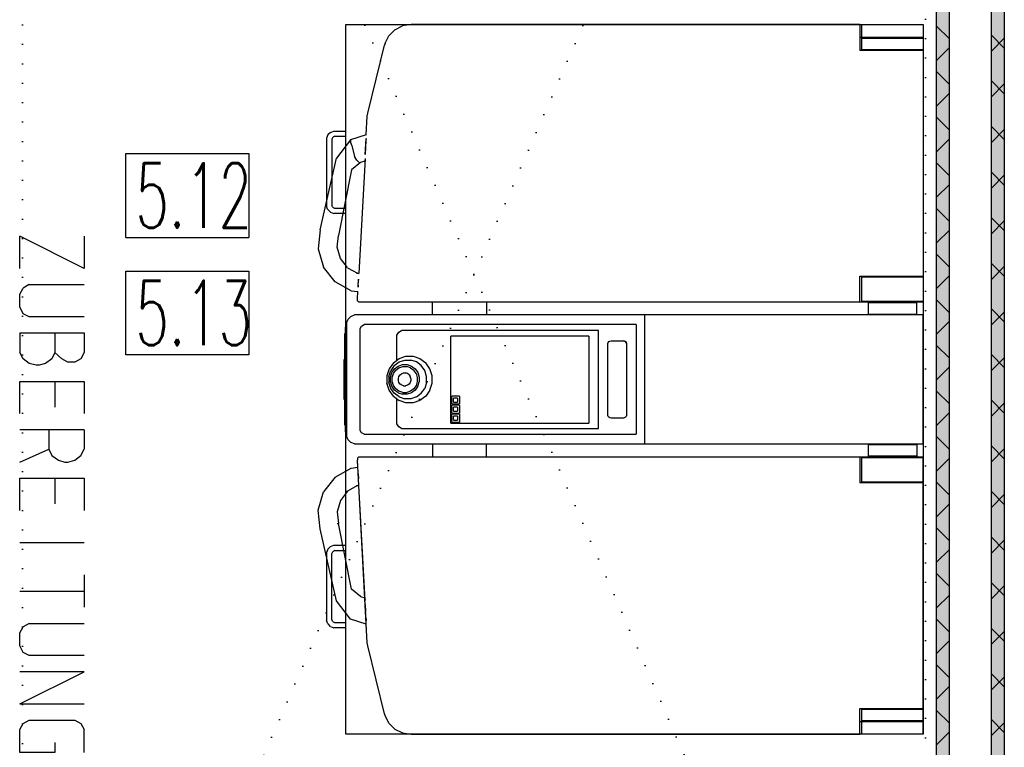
# Model space of a CAD drawing. Header units: millimetres. Extents: x 0 to 40100, y 0 to 29075.
# Tile 78 of 119: x 17356 to 18882, y 18899 to 20027. Entities that reach past the tile are written whole.
import ezdxf

# ---------------------------------------------------------------- set-up
doc = ezdxf.new("R2010")
doc.units = ezdxf.units.MM
doc.header["$MEASUREMENT"] = 0
doc.linetypes.add('AUSGEZOGEN', pattern=[0, 0])
doc.linetypes.add('PUNKTIERT', pattern=[30, 0, -30])
doc.layers.get('0').update_dxf_attribs({"linetype": 'CONTINUOUS'})
for name, color, linetype, true_color in [('ibmp_KT_Beschriftung', 1, 'AUSGEZOGEN', 0xff0000), ('ibmp_KT_Einrichtung', 7, 'AUSGEZOGEN', 0x000080), ('ibmp_KT_Geräte-bauseits', 7, 'AUSGEZOGEN', 0x008000), ('ibmp_KT_Grundriss', 6, 'AUSGEZOGEN', 0xff00ff), ('ibmp_KT_Grundriss_Grundfläche', 7, 'AUSGEZOGEN', 0xffc6ff), ('ibmp_KT_Grundriss_Schraffur', 6, 'AUSGEZOGEN', 0xff00ff), ('IBMP_KT_POS-NUMMERN', 7, 'AUSGEZOGEN', 0xff8c55)]:
    doc.layers.add(name, color=color, linetype=linetype, true_color=true_color)
doc.styles.get("Standard").update_dxf_attribs({"font": 'TXT.SHX'})

# ---------------------------------------------------------------- blocks, each defined once
blk = doc.blocks.new('_SWS_COLOR_BLOCK_16')
at = {"layer": 'ibmp_KT_Grundriss_Grundfläche', "color": 0, "true_color": 0xfefefe}
for points in [[(18862.3, 21555), (18882.3, 17916.5), (18862.3, 17936.5)], [(18862.3, 21555), (18882.3, 21555), (18882.3, 17916.5)]]:
    blk.add_solid(points, dxfattribs=at)
at = {"color": 0, "true_color": 0x000000}
blk.add_attdef('', (0, 0), '', height=1, dxfattribs=at)
blk = doc.blocks.new('_SWS_COLOR_BLOCK_104')
at = {"layer": 'ibmp_KT_Grundriss_Grundfläche', "color": 0, "true_color": 0xfefefe}
for points in [[(18777.3, 21555), (18797.3, 17991.5), (18777.3, 18011.5)], [(18777.3, 21555), (18797.3, 21555), (18797.3, 17991.5)]]:
    blk.add_solid(points, dxfattribs=at)
at = {"color": 0, "true_color": 0x000000}
blk.add_attdef('', (0, 0), '', height=1, dxfattribs=at)
blk = doc.blocks.new('BLOCK_00332')
at = {"layer": 'ibmp_KT_Einrichtung', "color": 0, "linetype": 'AUSGEZOGEN', "true_color": 0x000000}
for p, q in [((17861.52, 18919.1), (17861.52, 20019.1)), ((17861.52, 20019.1), (18756.52, 20019.1)), ((18756.52, 20019.1), (18756.52, 18919.1)), ((17833.65, 19848.03), (17831.52, 19842.88)), ((17837.58, 19851.96), (17833.65, 19848.03)), ((17837.58, 19851.96), (17842.73, 19854.1)), ((17842.73, 19854.1), (17861.52, 19854.1)), ((17831.52, 19842.88), (17831.52, 19737.3)), ((17840.43, 19843.48), (17839.52, 19841.28)), ((17839.52, 19841.29), (17839.52, 19738.9)), ((17842.12, 19845.18), (17840.43, 19843.48)), ((17844.33, 19846.1), (17842.12, 19845.18)), ((17844.32, 19846.1), (17861.52, 19846.1)), ((17833.65, 19732.16), (17831.52, 19737.3)), ((17833.66, 19732.16), (17837.59, 19728.22)), ((17837.59, 19728.22), (17842.73, 19726.1)), ((17840.44, 19736.7), (17839.52, 19738.9)), ((17842.13, 19735), (17840.44, 19736.7)), ((17844.34, 19734.1), (17842.13, 19735)), ((17861.52, 19726.1), (17842.73, 19726.1)), ((17861.52, 19734.1), (17844.32, 19734.1)), ((17837.58, 19209.96), (17833.65, 19206.03)), ((17837.58, 19209.96), (17842.73, 19212.1)), ((17842.73, 19212.1), (17861.52, 19212.1)), ((17833.65, 19206.03), (17831.52, 19200.88)), ((17831.52, 19200.88), (17831.52, 19095.3)), ((17840.43, 19201.48), (17839.52, 19199.28)), ((17839.52, 19096.9), (17839.52, 19199.29)), ((17842.12, 19203.18), (17840.43, 19201.48)), ((17844.33, 19204.1), (17842.12, 19203.18)), ((17844.32, 19204.1), (17861.52, 19204.1)), ((17833.65, 19090.16), (17831.52, 19095.3)), ((17837.59, 19086.22), (17833.66, 19090.16)), ((17837.59, 19086.22), (17842.73, 19084.1)), ((17840.44, 19094.7), (17839.52, 19096.9)), ((17842.13, 19093), (17840.44, 19094.7)), ((17844.34, 19092.1), (17842.13, 19093)), ((17861.52, 19092.1), (17844.32, 19092.1)), ((17861.52, 19084.1), (17842.73, 19084.1)), ((18756.52, 18919.1), (17861.52, 18919.1))]:
    blk.add_line(p, q, dxfattribs=at)
at = {"color": 0, "true_color": 0x000000}
blk.add_attdef('', (0, 0), '', height=1, dxfattribs=at)
blk = doc.blocks.new('BLOCK_00333')
at = {"layer": 'ibmp_KT_Einrichtung', "color": 0, "linetype": 'AUSGEZOGEN', "true_color": 0x000000}
for p, q in [((17937.52, 20011), (17949.22, 20017)), ((17962.72, 20019.1), (17949.22, 20017)), ((18658.52, 20019.1), (17962.72, 20019.1)), ((18658.52, 20019.1), (18658.52, 19979.1)), ((18661.52, 20019.1), (18756.52, 20019.1)), ((18661.52, 19999.1), (18661.52, 20019.1)), ((18756.52, 20019.1), (18756.52, 19589.1)), ((17922.32, 19990.1), (17928.22, 20001.7)), ((17928.22, 20001.7), (17937.52, 20011)), ((17895.22, 19881.9), (17921.42, 19987.2)), ((17922.32, 19990.1), (17921.42, 19987.2)), ((18756.52, 19999.1), (18658.52, 19999.1)), ((18661.52, 19998.1), (18756.52, 19998.1)), ((18661.52, 19980.1), (18661.52, 19998.1)), ((18756.52, 19979.1), (18658.52, 19979.1)), ((18756.52, 19980.1), (18661.52, 19980.1)), ((17894.52, 19877.2), (17895.22, 19881.9)), ((17892.99, 19848.28), (17894.52, 19877.2)), ((17892.99, 19848.28), (17868.42, 19840.7)), ((17868.42, 19840.7), (17847.02, 19812.2)), ((17868.42, 19840.7), (17868.52, 19837.29)), ((17870.52, 19831.5), (17868.52, 19837.29)), ((17891.38, 19817.87), (17892.7, 19842.76)), ((17892.42, 19838.29), (17891.92, 19828.9)), ((17892.7, 19842.76), (17892.42, 19838.29)), ((17870.52, 19831.5), (17874.52, 19814.79)), ((17870.52, 19831.5), (17874.62, 19814.79)), ((17891.92, 19828.9), (17891.38, 19817.87)), ((17821.52, 19700.79), (17847.02, 19812.2)), ((17883.92, 19805.5), (17870.12, 19793.9)), ((17878.52, 19808.9), (17874.52, 19814.79)), ((17881.92, 19805.5), (17878.52, 19808.9)), ((17891.04, 19811.46), (17881.6, 19633.4)), ((17881.92, 19805.5), (17883.92, 19805.5)), ((17890.82, 19807.6), (17883.82, 19805.5)), ((17891.04, 19811.46), (17890.82, 19808.29)), ((17890.82, 19808.29), (17890.82, 19807.6)), ((17870.12, 19793.9), (17849.72, 19692.29)), ((17821.52, 19700.79), (17818.52, 19671.5)), ((17847.92, 19674.1), (17849.72, 19692.29)), ((17818.52, 19671.5), (17826.62, 19643.29)), ((17852.92, 19656.6), (17847.92, 19674.1)), ((17864.02, 19642.4), (17852.92, 19656.6)), ((17844.52, 19620.4), (17826.62, 19643.29)), ((17864.02, 19642.29), (17879.62, 19633.6)), ((17869.42, 19606.4), (17844.54, 19620.48)), ((17879.62, 19633.6), (17877.62, 19633.7)), ((17877.62, 19633.7), (17881.59, 19633.29)), ((17880.48, 19612.29), (17881.13, 19624.66)), ((17880.62, 19615.29), (17881.02, 19622.79)), ((17881.13, 19624.66), (17881.02, 19622.79)), ((18658.52, 19629.1), (18756.52, 19629.1)), ((18658.52, 19589.1), (18658.52, 19629.1)), ((18661.52, 19628.1), (18756.52, 19628.1)), ((18661.52, 19590.1), (18661.52, 19628.1)), ((17869.42, 19606.4), (17880.11, 19605.29)), ((17879.52, 19594.2), (17880.11, 19605.29)), ((17880.62, 19615.29), (17880.48, 19612.29)), ((17879.52, 19591.2), (17879.52, 19594.2)), ((17881.52, 19589.1), (17879.52, 19591.2)), ((18756.52, 19589.1), (17881.52, 19589.1)), ((17995.52, 19569.1), (17995.52, 19589.1)), ((18079.52, 19589.1), (18079.52, 19569.1)), ((18756.52, 19590.1), (18661.52, 19590.1)), ((18746.52, 19588.1), (18671.52, 19588.1)), ((18671.52, 19570.1), (18671.52, 19588.1)), ((18746.52, 19570.1), (18746.52, 19588.1)), ((17862.52, 19557.1), (17864.82, 19562.6)), ((17864.82, 19562.6), (17869.02, 19566.79)), ((17869.02, 19566.79), (17874.52, 19569.1)), ((18756.52, 19569.1), (17874.52, 19569.1)), ((18324.52, 19569.1), (18324.52, 19369.1)), ((18671.52, 19570.1), (18746.52, 19570.1)), ((18756.52, 19369.1), (18756.52, 19569.1)), ((17860.52, 19550.1), (17860.52, 19388.1)), ((17862.52, 19550.1), (17860.52, 19550.1)), ((17862.52, 19557.1), (17862.52, 19381.1)), ((17883.52, 19548), (17885.52, 19551.79)), ((17883.52, 19390.2), (17883.52, 19548)), ((17885.52, 19551.79), (17889.52, 19554.1)), ((18311.62, 19554.1), (17889.52, 19554.1)), ((17940.62, 19537.79), (17943.32, 19542.4)), ((17943.32, 19542.4), (17947.72, 19545.1)), ((18253.02, 19545.1), (17947.72, 19545.1)), ((18252.82, 19545.1), (18252.82, 19393.1)), ((18253.02, 19393.1), (18253.02, 19545.1)), ((18311.32, 19554.1), (18311.32, 19384.1)), ((18311.62, 19554.1), (18311.62, 19384.1)), ((17860.52, 19540.1), (17859.52, 19540.1)), ((17859.52, 19398.1), (17859.52, 19540.1)), ((17940.62, 19499.12), (17940.62, 19537.79)), ((18238.22, 19536.1), (18024.02, 19536.1)), ((18024.02, 19401.1), (18024.02, 19536.1)), ((18238.02, 19536.1), (18238.02, 19401.1)), ((18267.92, 19526.4), (18269.12, 19527.7)), ((18269.12, 19527.7), (18270.72, 19528.6)), ((18270.72, 19528.6), (18272.52, 19529.1)), ((18272.52, 19529.1), (18291.62, 19529.1)), ((18291.42, 19529.1), (18293.22, 19528.6)), ((18293.52, 19528.6), (18291.62, 19529.1)), ((18293.22, 19528.6), (18294.82, 19527.7)), ((18295.02, 19527.7), (18293.52, 19528.6)), ((18294.82, 19527.7), (18295.92, 19526.4)), ((18296.22, 19526.4), (18295.02, 19527.7)), ((18267.32, 19524.9), (18267.92, 19526.4)), ((18267.32, 19413.29), (18267.32, 19524.9)), ((18295.92, 19526.4), (18296.52, 19524.9)), ((18296.72, 19524.9), (18296.22, 19526.4)), ((18296.52, 19524.9), (18296.52, 19413.29)), ((18296.72, 19524.9), (18296.72, 19413.29)), ((17858.52, 19438.1), (17858.52, 19500.1)), ((17858.52, 19500.1), (17859.52, 19500.1)), ((17935.02, 19494.9), (17943.92, 19501.6)), ((17943.92, 19501.6), (17954.52, 19505.1)), ((17943.92, 19496.2), (17952.62, 19499.1)), ((17952.62, 19499.1), (17961.92, 19499.1)), ((17954.52, 19505.1), (17965.62, 19505.1)), ((17970.72, 19496.2), (17961.92, 19499.1)), ((17965.62, 19505.1), (17976.22, 19501.6)), ((17976.22, 19501.6), (17985.22, 19494.9)), ((17928.52, 19485.7), (17925.12, 19474.79)), ((17928.12, 19473.9), (17930.92, 19482.9)), ((17935.02, 19494.9), (17928.52, 19485.7)), ((17936.42, 19490.6), (17930.92, 19482.9)), ((17932.62, 19479.7), (17936.82, 19485.6)), ((17935.12, 19478.29), (17938.72, 19483.4)), ((17936.42, 19490.6), (17943.92, 19496.2)), ((17936.82, 19485.6), (17942.52, 19489.9)), ((17938.72, 19483.4), (17943.72, 19487.1)), ((17942.52, 19489.9), (17949.42, 19492.1)), ((17943.72, 19487.1), (17949.52, 19489.1)), ((17949.42, 19492.1), (17956.32, 19492.1)), ((17949.52, 19489.1), (17955.92, 19489.1)), ((17961.62, 19487.1), (17955.72, 19489.1)), ((17956.32, 19492.1), (17963.12, 19489.9)), ((17961.62, 19487.1), (17966.52, 19483.4)), ((17963.12, 19489.9), (17968.92, 19485.6)), ((17970.12, 19478.29), (17966.52, 19483.4)), ((17968.92, 19485.6), (17973.12, 19479.7)), ((17978.22, 19490.6), (17970.72, 19496.2)), ((17983.62, 19482.9), (17978.22, 19490.6)), ((17986.52, 19473.9), (17983.62, 19482.9)), ((17991.72, 19485.7), (17985.22, 19494.9)), ((17995.12, 19474.79), (17991.72, 19485.7)), ((17925.12, 19474.79), (17925.12, 19463.4)), ((17928.12, 19473.9), (17928.12, 19464.29)), ((17930.52, 19472.7), (17932.62, 19479.7)), ((17930.52, 19465.5), (17930.52, 19472.7)), ((17933.22, 19472.29), (17935.12, 19478.29)), ((17933.22, 19465.9), (17933.22, 19472.29)), ((17935.12, 19459.9), (17933.22, 19465.9)), ((17942.72, 19470.7), (17943.62, 19473.7)), ((17942.72, 19467.5), (17942.72, 19470.7)), ((17943.62, 19464.5), (17942.72, 19467.5)), ((17943.62, 19473.7), (17945.42, 19476.29)), ((17945.42, 19476.29), (17947.92, 19478.1)), ((17947.92, 19478.1), (17950.82, 19479.1)), ((17950.82, 19479.1), (17954.22, 19479.1)), ((17956.92, 19478.1), (17953.92, 19479.1)), ((17959.42, 19476.29), (17956.92, 19478.1)), ((17959.42, 19476.29), (17961.12, 19473.7)), ((17962.12, 19470.7), (17961.12, 19473.7)), ((17962.12, 19467.5), (17961.12, 19464.5)), ((17962.12, 19470.7), (17962.12, 19467.5)), ((17970.12, 19478.29), (17972.12, 19472.29)), ((17972.12, 19465.9), (17970.12, 19459.9)), ((17972.12, 19472.29), (17972.12, 19465.9)), ((17973.12, 19479.7), (17975.22, 19472.7)), ((17975.22, 19472.7), (17975.22, 19465.5)), ((17986.52, 19464.29), (17986.52, 19473.9)), ((17995.12, 19463.4), (17995.12, 19474.79)), ((17928.52, 19452.5), (17925.12, 19463.4)), ((17930.92, 19455.29), (17928.12, 19464.29)), ((17935.02, 19443.29), (17928.52, 19452.5)), ((17932.62, 19458.5), (17930.52, 19465.5)), ((17936.42, 19447.6), (17930.92, 19455.29)), ((17936.82, 19452.6), (17932.62, 19458.5)), ((17938.72, 19454.79), (17935.12, 19459.9)), ((17942.52, 19448.29), (17936.82, 19452.6)), ((17943.72, 19451.1), (17938.72, 19454.79)), ((17945.42, 19461.9), (17943.62, 19464.5)), ((17949.52, 19449.1), (17943.72, 19451.1)), ((17947.92, 19460.1), (17945.42, 19461.9)), ((17950.82, 19459.1), (17947.92, 19460.1)), ((17950.82, 19459.1), (17954.22, 19459.1)), ((17956.92, 19460.1), (17953.92, 19459.1)), ((17961.62, 19451.1), (17955.72, 19449.1)), ((17959.42, 19461.9), (17956.92, 19460.1)), ((17961.12, 19464.5), (17959.42, 19461.9)), ((17966.52, 19454.79), (17961.62, 19451.1)), ((17968.92, 19452.6), (17963.12, 19448.29)), ((17970.12, 19459.9), (17966.52, 19454.79)), ((17973.12, 19458.5), (17968.92, 19452.6)), ((17973.12, 19458.5), (17975.22, 19465.5)), ((17978.22, 19447.6), (17983.62, 19455.29)), ((17986.52, 19464.29), (17983.62, 19455.29)), ((17991.72, 19452.5), (17985.22, 19443.29)), ((17991.72, 19452.5), (17995.12, 19463.4)), ((17859.52, 19438.1), (17858.52, 19438.1)), ((17935.02, 19443.29), (17943.92, 19436.6)), ((17943.92, 19442), (17936.42, 19447.6)), ((17940.62, 19400.4), (17940.62, 19439.08)), ((17942.52, 19448.29), (17949.42, 19446.1)), ((17943.92, 19442), (17952.62, 19439.1)), ((17954.52, 19433.1), (17943.92, 19436.6)), ((17956.32, 19446.1), (17949.42, 19446.1)), ((17949.52, 19449.1), (17955.92, 19449.1)), ((17961.92, 19439.1), (17952.62, 19439.1)), ((17963.12, 19448.29), (17956.32, 19446.1)), ((17970.72, 19442), (17961.92, 19439.1)), ((17976.22, 19436.6), (17965.62, 19433.1)), ((17970.72, 19442), (17978.22, 19447.6)), ((17985.22, 19443.29), (17976.22, 19436.6)), ((18037.62, 19443.1), (18025.72, 19443.1)), ((18025.72, 19431.1), (18025.72, 19443.1)), ((18034.52, 19440.1), (18028.42, 19440.1)), ((18028.42, 19434.1), (18028.42, 19440.1)), ((18034.32, 19440.1), (18034.32, 19434.1)), ((18037.42, 19443.1), (18037.42, 19431.1)), ((17965.62, 19433.1), (17954.52, 19433.1)), ((18025.72, 19431.1), (18037.62, 19431.1)), ((18037.62, 19429.1), (18025.72, 19429.1)), ((18025.72, 19417.1), (18025.72, 19429.1)), ((18028.42, 19434.1), (18034.52, 19434.1)), ((18034.52, 19426.1), (18028.42, 19426.1)), ((18028.42, 19420.1), (18028.42, 19426.1)), ((18028.42, 19420.1), (18034.52, 19420.1)), ((18034.32, 19426.1), (18034.32, 19420.1)), ((18037.42, 19429.1), (18037.42, 19417.1)), ((18025.72, 19417.1), (18037.62, 19417.1)), ((18037.62, 19415.1), (18025.72, 19415.1)), ((18025.72, 19403.1), (18025.72, 19415.1)), ((18034.52, 19412.1), (18028.42, 19412.1)), ((18028.42, 19406.1), (18028.42, 19412.1)), ((18028.42, 19406.1), (18034.52, 19406.1)), ((18034.32, 19412.1), (18034.32, 19406.1)), ((18037.42, 19415.1), (18037.42, 19403.1)), ((18267.92, 19411.79), (18267.32, 19413.29)), ((18269.12, 19410.5), (18267.92, 19411.79)), ((18270.72, 19409.6), (18269.12, 19410.5)), ((18272.52, 19409.1), (18270.72, 19409.6)), ((18291.62, 19409.1), (18272.52, 19409.1)), ((18293.22, 19409.6), (18291.42, 19409.1)), ((18293.52, 19409.6), (18291.62, 19409.1)), ((18294.82, 19410.5), (18293.22, 19409.6)), ((18295.02, 19410.5), (18293.52, 19409.6)), ((18295.92, 19411.79), (18294.82, 19410.5)), ((18296.22, 19411.79), (18295.02, 19410.5)), ((18296.52, 19413.29), (18295.92, 19411.79)), ((18296.72, 19413.29), (18296.22, 19411.79)), ((17860.52, 19398.1), (17859.52, 19398.1)), ((17885.52, 19386.4), (17883.52, 19390.2)), ((17943.32, 19395.79), (17940.62, 19400.4)), ((17947.72, 19393.1), (17943.32, 19395.79)), ((17947.72, 19393.1), (18253.02, 19393.1)), ((18024.02, 19401.1), (18238.22, 19401.1)), ((18025.72, 19403.1), (18037.62, 19403.1)), ((17860.52, 19388.1), (17862.52, 19388.1)), ((17864.82, 19375.6), (17862.52, 19381.1)), ((17869.02, 19371.4), (17864.82, 19375.6)), ((17889.52, 19384.1), (17885.52, 19386.4)), ((17889.52, 19384.1), (18311.62, 19384.1)), ((17874.52, 19369.1), (17869.02, 19371.4)), ((17874.52, 19369.1), (18756.52, 19369.1)), ((17995.52, 19369.1), (17995.52, 19349.1)), ((18079.52, 19349.1), (18079.52, 19369.1)), ((18671.52, 19368.1), (18746.52, 19368.1)), ((18671.52, 19350.1), (18671.52, 19368.1)), ((18746.52, 19368.1), (18746.52, 19350.1)), ((17881.52, 19349.1), (17879.52, 19347)), ((17879.52, 19347), (17879.52, 19344)), ((17894.52, 19061), (17879.52, 19344)), ((17880.11, 19332.9), (17879.52, 19344)), ((17881.52, 19349.1), (18756.52, 19349.1)), ((18658.52, 19349.1), (18658.52, 19309.1)), ((18661.52, 19348.1), (18756.52, 19348.1)), ((18661.52, 19310.1), (18661.52, 19348.1)), ((18746.52, 19350.1), (18671.52, 19350.1)), ((18756.52, 18919.1), (18756.52, 19349.1)), ((17844.54, 19317.71), (17869.42, 19331.79)), ((17869.42, 19331.79), (17880.11, 19332.9)), ((17844.52, 19317.79), (17826.62, 19294.9)), ((17844.7, 19317.79), (17844.52, 19317.79)), ((17880.62, 19322.9), (17880.48, 19325.9)), ((17881.13, 19313.54), (17880.48, 19325.9)), ((17880.62, 19322.9), (17881.02, 19315.4)), ((17881.13, 19313.54), (17881.02, 19315.4)), ((17879.62, 19304.6), (17864.02, 19295.9)), ((17877.62, 19304.5), (17881.59, 19304.9)), ((17877.62, 19304.5), (17879.62, 19304.6)), ((17891.04, 19126.72), (17881.6, 19304.79)), ((18756.52, 19309.1), (18658.52, 19309.1)), ((18756.52, 19310.1), (18661.52, 19310.1)), ((17818.52, 19266.7), (17826.62, 19294.9)), ((17864.02, 19295.79), (17852.92, 19281.6)), ((17862.12, 19295.79), (17864.02, 19295.9)), ((17852.92, 19281.6), (17847.92, 19264.1)), ((17821.52, 19237.4), (17818.52, 19266.7)), ((17847.92, 19264.1), (17849.72, 19245.9)), ((17847.02, 19126), (17821.52, 19237.4)), ((17847.82, 19245.9), (17849.72, 19245.9)), ((17870.12, 19144.29), (17849.72, 19245.9)), ((17883.92, 19132.7), (17870.12, 19144.29)), ((17883.82, 19132.7), (17890.82, 19130.6)), ((17890.82, 19130.6), (17890.82, 19129.9)), ((17868.42, 19097.5), (17847.02, 19126)), ((17890.82, 19129.9), (17891.04, 19126.72)), ((17891.38, 19120.32), (17891.92, 19109.29)), ((17892.7, 19095.42), (17891.38, 19120.32)), ((17892.42, 19099.9), (17891.92, 19109.29)), ((17892.42, 19099.9), (17892.7, 19095.42)), ((17892.99, 19089.9), (17868.42, 19097.5)), ((17894.52, 19061), (17892.99, 19089.9)), ((17895.22, 19056.29), (17894.52, 19061)), ((17921.42, 18951), (17895.22, 19056.29)), ((17922.32, 18948.1), (17921.42, 18951)), ((17928.22, 18936.5), (17922.32, 18948.1)), ((18658.52, 18919.1), (18658.52, 18959.1)), ((18658.52, 18959.1), (18756.52, 18959.1)), ((18661.52, 18958.1), (18756.52, 18958.1)), ((18661.52, 18940.1), (18661.52, 18958.1)), ((17928.22, 18936.5), (17937.52, 18927.2)), ((18658.52, 18939.1), (18756.52, 18939.1)), ((18756.52, 18940.1), (18661.52, 18940.1)), ((18661.52, 18919.1), (18661.52, 18939.1)), ((17937.52, 18927.2), (17949.22, 18921.2)), ((17949.22, 18921.2), (17962.72, 18919.1)), ((17962.72, 18919.1), (18658.52, 18919.1)), ((18756.52, 18919.1), (18661.52, 18919.1))]:
    blk.add_line(p, q, dxfattribs=at)
at = {"color": 0, "true_color": 0x000000}
blk.add_attdef('', (0, 0), '', height=1, dxfattribs=at)
blk = doc.blocks.new('BLOCK_00414')
at = {"layer": 'ibmp_KT_Geräte-bauseits', "color": 0, "linetype": 'PUNKTIERT', "true_color": 0x000000}
for p, q in [((17360.1, 18032.1), (17360.1, 21231.56)), ((17360.1, 21231.56), (18760.1, 18032.1)), ((17360.1, 18032.1), (18760.1, 21231.56)), ((18760.1, 21231.56), (18760.1, 18032.1))]:
    blk.add_line(p, q, dxfattribs=at)
at = {"color": 0, "true_color": 0x000000}
blk.add_attdef('', (0, 0), '', height=1, dxfattribs=at)
blk = doc.blocks.new('BLOCK_00514')
at = {"layer": 'ibmp_KT_Beschriftung', "color": 0, "linetype": 'AUSGEZOGEN', "true_color": 0x000000}
for p, q in [((17355.6, 19641.1), (17355.6, 19691.1)), ((17455.6, 19641.1), (17355.6, 19691.1)), ((17455.6, 19691.1), (17455.6, 19641.1)), ((17355.6, 19601.43), (17360.93, 19610.76)), ((17370.27, 19616.1), (17360.93, 19610.76)), ((17370.27, 19616.1), (17455.6, 19616.1)), ((17355.6, 19581.43), (17355.6, 19601.43)), ((17360.93, 19570.76), (17355.6, 19581.43)), ((17370.27, 19566.1), (17360.93, 19570.76)), ((17455.6, 19566.1), (17370.27, 19566.1)), ((17355.6, 19541.1), (17355.6, 19511.1)), ((17355.6, 19541.1), (17455.6, 19541.1)), ((17410.27, 19541.1), (17410.27, 19511.1)), ((17455.6, 19541.1), (17455.6, 19511.1)), ((17360.93, 19501.1), (17355.6, 19511.1)), ((17370.27, 19493.76), (17360.93, 19501.1)), ((17405.6, 19501.1), (17395.6, 19493.76)), ((17410.27, 19511.1), (17405.6, 19501.1)), ((17420.93, 19501.1), (17410.27, 19511.1)), ((17430.27, 19495.76), (17420.93, 19501.1)), ((17450.27, 19501.1), (17440.93, 19495.76)), ((17455.6, 19511.1), (17450.27, 19501.1)), ((17380.93, 19491.1), (17370.27, 19493.76)), ((17385.6, 19491.1), (17380.93, 19491.1)), ((17395.6, 19493.76), (17385.6, 19491.1)), ((17440.93, 19495.76), (17430.27, 19495.76)), ((17355.6, 19416.1), (17355.6, 19466.1)), ((17355.6, 19466.1), (17455.6, 19466.1)), ((17410.27, 19466.1), (17410.27, 19426.1)), ((17455.6, 19466.1), (17455.6, 19416.1)), ((17455.6, 19391.1), (17355.6, 19391.1)), ((17400.93, 19391.1), (17400.93, 19361.1)), ((17455.6, 19391.1), (17455.6, 19361.1)), ((17355.6, 19341.1), (17400.93, 19361.1)), ((17400.93, 19361.1), (17405.6, 19351.1)), ((17450.27, 19351.1), (17455.6, 19361.1)), ((17405.6, 19351.1), (17415.6, 19343.76)), ((17415.6, 19343.76), (17425.6, 19341.1)), ((17430.27, 19341.1), (17440.93, 19343.76)), ((17440.93, 19343.76), (17450.27, 19351.1)), ((17425.6, 19341.1), (17430.27, 19341.1)), ((17355.6, 19266.1), (17355.6, 19316.1)), ((17355.6, 19316.1), (17455.6, 19316.1)), ((17410.27, 19316.1), (17410.27, 19276.1)), ((17455.6, 19316.1), (17455.6, 19266.1)), ((17455.6, 19215.76), (17355.6, 19215.76)), ((17455.6, 19166.1), (17455.6, 19116.1)), ((17355.6, 19140.76), (17455.6, 19140.76)), ((17355.6, 19076.43), (17360.93, 19085.76)), ((17370.27, 19091.1), (17360.93, 19085.76)), ((17370.27, 19091.1), (17455.6, 19091.1)), ((17355.6, 19056.43), (17355.6, 19076.43)), ((17360.93, 19045.76), (17355.6, 19056.43)), ((17370.27, 19041.1), (17360.93, 19045.76)), ((17455.6, 19041.1), (17370.27, 19041.1)), ((17455.6, 19016.1), (17355.6, 19016.1)), ((17355.6, 18966.1), (17455.6, 19016.1)), ((17355.6, 18966.1), (17455.6, 18966.1)), ((17355.6, 18926.43), (17360.93, 18935.76)), ((17360.93, 18935.76), (17370.27, 18941.1)), ((17370.27, 18941.1), (17440.93, 18941.1)), ((17440.93, 18941.1), (17450.27, 18935.76)), ((17450.27, 18935.76), (17455.6, 18926.43)), ((17355.6, 18891.1), (17355.6, 18926.43)), ((17455.6, 18891.1), (17455.6, 18926.43)), ((17410.27, 18906.43), (17410.27, 18891.1)), ((17410.27, 18891.1), (17355.6, 18891.1))]:
    blk.add_line(p, q, dxfattribs=at)
at = {"color": 0, "true_color": 0x000000}
blk.add_attdef('', (0, 0), '', height=1, dxfattribs=at)

msp = doc.modelspace()

# ---------------------------------------------------------------- linework, layer by layer
at = {"layer": 'ibmp_KT_Grundriss', "color": 0, "linetype": 'AUSGEZOGEN', "true_color": 0x000000}
for p, q in [((18777.24, 18011.48), (18777.24, 21555.1)), ((18797.24, 17991.48), (18797.24, 21555.1)), ((18862.24, 17936.48), (18862.24, 21555.1)), ((18882.24, 21555.1), (18882.24, 17916.48))]:
    msp.add_line(p, q, dxfattribs=at)
at = {"layer": 'ibmp_KT_Grundriss_Schraffur', "color": 0, "linetype": 'AUSGEZOGEN', "true_color": 0x000000}
for p, q in [((18777.24, 20016.84), (18797.24, 19996.84)), ((18882.24, 19982.56), (18862.24, 20002.56)), ((18862.24, 19977.8), (18882.24, 19997.8)), ((18777.24, 19963.52), (18797.24, 19983.52)), ((18797.24, 19926.13), (18777.24, 19946.13)), ((18862.24, 19931.84), (18882.24, 19911.84)), ((18862.24, 19907.1), (18882.24, 19927.1)), ((18777.24, 19892.8), (18797.24, 19912.8)), ((18777.24, 19875.42), (18797.24, 19855.42)), ((18882.24, 19841.13), (18862.24, 19861.13)), ((18862.24, 19836.38), (18882.24, 19856.38)), ((18777.24, 19822.1), (18797.24, 19842.1)), ((18797.24, 19784.72), (18777.24, 19804.72)), ((18862.24, 19790.42), (18882.24, 19770.42)), ((18777.24, 19751.38), (18797.24, 19771.38)), ((18862.24, 19765.68), (18882.24, 19785.68)), ((18777.24, 19734), (18797.24, 19714)), ((18882.24, 19699.72), (18862.24, 19719.72)), ((18862.24, 19694.96), (18882.24, 19714.96)), ((18777.24, 19680.68), (18797.24, 19700.68)), ((18797.24, 19643.29), (18777.24, 19663.29)), ((18862.24, 19649), (18882.24, 19629)), ((18862.24, 19624.26), (18882.24, 19644.26)), ((18777.24, 19609.96), (18797.24, 19629.96)), ((18777.24, 19592.58), (18797.24, 19572.58)), ((18882.24, 19558.29), (18862.24, 19578.29)), ((18862.24, 19553.54), (18882.24, 19573.54)), ((18777.24, 19539.26), (18797.24, 19559.26)), ((18797.24, 19501.88), (18777.24, 19521.88)), ((18862.24, 19507.58), (18882.24, 19487.58)), ((18862.24, 19482.84), (18882.24, 19502.84)), ((18777.24, 19468.54), (18797.24, 19488.54)), ((18777.24, 19451.16), (18797.24, 19431.16)), ((18882.24, 19416.88), (18862.24, 19436.88)), ((18862.24, 19412.12), (18882.24, 19432.12)), ((18777.24, 19397.84), (18797.24, 19417.84)), ((18797.24, 19360.46), (18777.24, 19380.46)), ((18862.24, 19366.16), (18882.24, 19346.16)), ((18862.24, 19341.42), (18882.24, 19361.42)), ((18777.24, 19327.12), (18797.24, 19347.12)), ((18777.24, 19309.74), (18797.24, 19289.74)), ((18882.24, 19275.46), (18862.24, 19295.46)), ((18862.24, 19270.71), (18882.24, 19290.71)), ((18777.24, 19256.42), (18797.24, 19276.42)), ((18797.24, 19219.04), (18777.24, 19239.04)), ((18862.24, 19224.74), (18882.24, 19204.74)), ((18862.24, 19200), (18882.24, 19220)), ((18777.24, 19185.71), (18797.24, 19205.71)), ((18777.24, 19168.32), (18797.24, 19148.32)), ((18882.24, 19134.04), (18862.24, 19154.04)), ((18862.24, 19129.28), (18882.24, 19149.28)), ((18777.24, 19115), (18797.24, 19135)), ((18797.24, 19077.62), (18777.24, 19097.62)), ((18862.24, 19083.32), (18882.24, 19063.32)), ((18862.24, 19058.58), (18882.24, 19078.58)), ((18777.24, 19044.28), (18797.24, 19064.28)), ((18777.24, 19026.9), (18797.24, 19006.9)), ((18882.24, 18992.62), (18862.24, 19012.62)), ((18862.24, 18987.87), (18882.24, 19007.87)), ((18777.24, 18973.58), (18797.24, 18993.58)), ((18797.24, 18936.2), (18777.24, 18956.2)), ((18862.24, 18941.9), (18882.24, 18921.9)), ((18862.24, 18917.16), (18882.24, 18937.16)), ((18777.24, 18902.87), (18797.24, 18922.87))]:
    msp.add_line(p, q, dxfattribs=at)
at = {"layer": 'IBMP_KT_POS-NUMMERN', "color": 0, "linetype": 'AUSGEZOGEN', "true_color": 0x000000}
for p, q in [((17520.38, 19819.1), (17710.66, 19819.1)), ((17520.38, 19689.1), (17520.38, 19819.1)), ((17710.66, 19819.1), (17710.66, 19689.1)), ((17520.38, 19689.1), (17710.66, 19689.1)), ((17520.38, 19637.1), (17710.66, 19637.1)), ((17520.38, 19507.1), (17520.38, 19637.1)), ((17710.66, 19637.1), (17710.66, 19507.1)), ((17710.66, 19507.1), (17520.38, 19507.1))]:
    msp.add_line(p, q, dxfattribs=at)

# ---------------------------------------------------------------- block references
at = {"layer": 'ibmp_KT_Beschriftung', "color": 0, "true_color": 0x000000}
msp.add_blockref('BLOCK_00514', (0, 0), dxfattribs=at)
at = {"layer": 'ibmp_KT_Einrichtung', "color": 0, "true_color": 0x000000}
for name in ['BLOCK_00333', 'BLOCK_00332']:
    msp.add_blockref(name, (0, 0), dxfattribs=at)
at = {"layer": 'ibmp_KT_Geräte-bauseits', "color": 0, "true_color": 0x000000}
msp.add_blockref('BLOCK_00414', (0, 0), dxfattribs=at)
at = {"layer": 'ibmp_KT_Grundriss_Grundfläche', "color": 0, "true_color": 0x000000}
for name in ['_SWS_COLOR_BLOCK_104', '_SWS_COLOR_BLOCK_16']:
    msp.add_blockref(name, (0, 0), dxfattribs=at)

# ---------------------------------------------------------------- texts
at = {"layer": 'IBMP_KT_POS-NUMMERN', "color": 0, "true_color": 0x000000, "width": 0.6}
for s, p in [('5.12', (17535.38, 19704.1)), ('5.13', (17535.38, 19522.1))]:
    msp.add_text(s, height=100, dxfattribs=at).set_placement(p)

doc.saveas('drawing.dxf')
